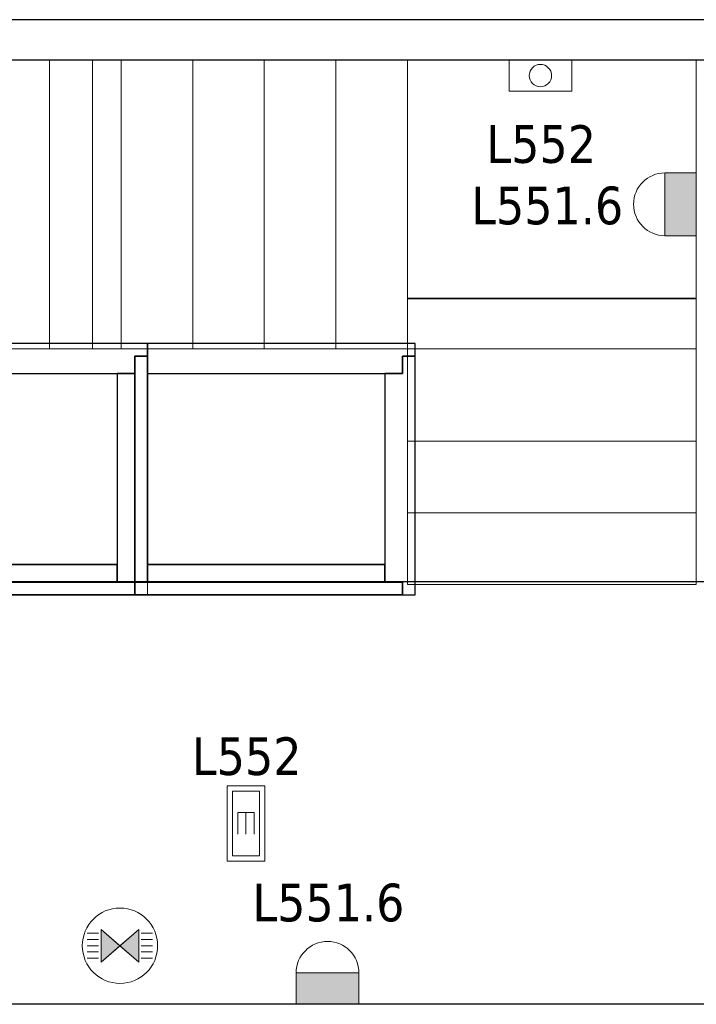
# Model space of a CAD drawing. Header units: metres. Extents: x 397.7 to 427.5, y 12.7 to 28.4.
# Tile 119 of 128: x 413.1 to 415.8, y 24.3 to 28.2. Entities that reach past the tile are written whole.
import ezdxf

# ---------------------------------------------------------------- set-up
doc = ezdxf.new("R2010")
doc.units = ezdxf.units.M
doc.layers.add('01_SUELOS', color=7, linetype='Continuous', lineweight=25, true_color=0x007f00)
for name, color, linetype, lineweight in [('A-DETL-GENF-OTLN', 7, 'Continuous', 18), ('A-WALL-____-MCUT', 7, 'Continuous', 25), ('A-WALL-____-OTLN', 7, 'Continuous', 25), ('E-LITE-____-IDEN', 7, 'Continuous', 30), ('E-LITE-EQPM-IDEN', 7, 'Continuous', 30), ('S-STRS-____-MCUT', 7, 'Continuous', 18), ('S-STRS-____-OTLN', 7, 'Continuous', 18)]:
    doc.layers.add(name, color=color, linetype=linetype, lineweight=lineweight)
doc.styles.add('Tahoma_4', font='tahoma.ttf', dxfattribs={"height": 0.15})

# ---------------------------------------------------------------- blocks, each defined once
blk = doc.blocks.new('Family - Peldaño final-151515-08_ENLLUMENAT_P5')
at = {"layer": 'S-STRS-____-MCUT', "color": 253, "true_color": 0xaaaaaa}
for p, q in [((2.944, 2.0879), (2.5445, 2.0879)), ((2.5445, 2.0879), (2.5445, 0.9379)), ((2.944, 0.9379), (2.944, 2.0879)), ((2.5445, 0.9379), (2.944, 0.9379))]:
    blk.add_line(p, q, dxfattribs=at)
at = {"layer": 'S-STRS-____-OTLN', "color": 253, "true_color": 0xaaaaaa}
for p, q in [((3.799, 2.0879), (2.5445, 2.0879)), ((2.944, 2.0879), (3.229, 2.0879)), ((2.944, 0.9379), (2.944, 2.0879)), ((3.229, 2.0879), (2.944, 2.0879)), ((2.944, 2.0879), (3.229, 2.0879)), ((2.944, 2.0879), (2.944, 0.9379)), ((2.944, 0.9379), (2.944, 2.0879)), ((3.229, 2.0879), (3.514, 2.0879)), ((3.229, 0.9379), (3.229, 2.0879)), ((3.229, 0.9379), (3.229, 2.0879)), ((3.229, 0.9379), (3.229, 2.0879)), ((3.229, 2.0879), (3.229, 0.9379)), ((3.514, 2.0879), (3.229, 2.0879)), ((3.229, 2.0879), (3.514, 2.0879)), ((3.229, 2.0879), (3.229, 0.9379)), ((3.229, 0.9379), (3.229, 2.0879)), ((3.514, 2.0879), (3.799, 2.0879)), ((3.514, 0.9379), (3.514, 2.0879)), ((3.514, 0.9379), (3.514, 2.0879)), ((3.799, 2.0879), (3.514, 2.0879)), ((3.514, 2.0879), (3.799, 2.0879)), ((3.514, 2.0879), (3.514, 0.9379)), ((3.514, 0.9379), (3.514, 2.0879)), ((3.514, 0.9379), (3.514, 2.0879)), ((3.514, 2.0879), (3.514, 0.9379)), ((3.799, 2.0879), (3.799, 0.9379)), ((3.799, 0.9379), (3.799, 2.0879)), ((4.9492, 2.0879), (3.799, 2.0879)), ((3.799, 2.0879), (4.9492, 2.0879)), ((3.799, 2.0879), (3.799, 0.9379)), ((3.799, 0.9379), (3.799, 2.0879)), ((3.799, 0.9379), (3.799, 2.0879)), ((3.799, 2.0879), (3.799, 0.9379)), ((4.9492, 2.0879), (3.799, 2.0879)), ((3.799, 2.0879), (4.9492, 2.0879)), ((3.799, 2.0879), (3.799, 0.9379)), ((3.799, 0.9379), (3.799, 2.0879)), ((4.949, 0.9378), (4.9492, 2.0879)), ((4.9492, 2.0879), (4.949, 0.9378)), ((4.949, 0.9378), (4.9492, 2.0879)), ((4.9492, 2.0879), (4.949, 0.9378)), ((3.7991, 1.1372), (3.7989, 0.0002)), ((3.799, 0.9379), (3.7991, 1.1372)), ((3.7991, 1.1372), (4.9491, 1.1371)), ((4.9489, 0), (4.9491, 1.1371)), ((4.9491, 1.1371), (4.949, 0.9378)), ((2.5445, 0.9379), (3.799, 0.9379)), ((3.229, 0.9379), (2.944, 0.9379)), ((2.944, 0.9379), (3.229, 0.9379)), ((3.229, 0.9379), (2.944, 0.9379)), ((3.514, 0.9379), (3.229, 0.9379)), ((3.229, 0.9379), (3.514, 0.9379)), ((3.514, 0.9379), (3.229, 0.9379)), ((3.799, 0.9379), (3.514, 0.9379)), ((3.514, 0.9379), (3.799, 0.9379)), ((3.799, 0.9379), (3.514, 0.9379)), ((3.799, 0.9379), (4.949, 0.9378)), ((4.949, 0.9378), (3.799, 0.9379)), ((4.949, 0.9378), (3.799, 0.9379)), ((3.799, 0.9379), (4.949, 0.9378)), ((3.799, 0.9379), (3.799, 0.5702)), ((3.799, 0.5702), (3.799, 0.9379)), ((3.799, 0.9379), (4.949, 0.9378)), ((4.949, 0.9378), (3.799, 0.9379)), ((4.949, 0.9378), (3.799, 0.9379)), ((3.799, 0.9379), (3.799, 0.5702)), ((3.799, 0.9379), (4.949, 0.9378)), ((4.949, 0.57), (4.949, 0.9378)), ((4.949, 0.9378), (4.949, 0.57)), ((4.949, 0.57), (4.949, 0.9378)), ((4.949, 0.57), (3.799, 0.5702)), ((3.799, 0.5702), (4.949, 0.57)), ((3.799, 0.5702), (3.799, 0.2852)), ((3.799, 0.2852), (3.799, 0.5702)), ((3.799, 0.5702), (4.949, 0.57)), ((4.949, 0.57), (3.799, 0.5702)), ((3.799, 0.5702), (4.949, 0.57)), ((3.799, 0.5702), (4.949, 0.57)), ((3.799, 0.2852), (3.799, 0.5702)), ((4.949, 0.285), (4.949, 0.57)), ((4.949, 0.57), (4.949, 0.285)), ((4.949, 0.57), (4.949, 0.285)), ((3.7989, 0.0002), (3.799, 0.2852)), ((3.799, 0.2852), (3.7989, 0.0002)), ((3.7989, 0.0002), (3.799, 0.2852)), ((3.799, 0.2852), (4.949, 0.285)), ((4.949, 0.285), (3.799, 0.2852)), ((3.799, 0.2852), (4.949, 0.285)), ((3.799, 0.2852), (4.949, 0.285)), ((4.949, 0.285), (3.799, 0.2852)), ((3.799, 0.2852), (4.949, 0.285)), ((4.949, 0.285), (4.9489, 0)), ((4.9489, 0), (4.949, 0.285)), ((4.949, 0.285), (4.9489, 0)), ((4.9489, 0), (3.7989, 0.0002)), ((3.7989, 0.0002), (4.9489, 0)), ((3.7989, 0.0002), (4.9489, 0)), ((4.9489, 0), (3.7989, 0.0002))]:
    blk.add_line(p, q, dxfattribs=at)
blk = doc.blocks.new('Family - Evans P5-151523-08_ENLLUMENAT_P5')
at = {"layer": 'A-WALL-____-MCUT', "color": 253, "true_color": 0xaaaaaa}
for p, q in [((25.5877, 0.16), (0.0331, 0.16)), ((0, 0), (25.556, 0))]:
    blk.add_line(p, q, dxfattribs=at)
at = {"layer": 'A-WALL-____-OTLN', "color": 253, "true_color": 0xaaaaaa}
for p, q in [((25.5877, 0.16), (0.0331, 0.16)), ((0, 0), (25.556, 0))]:
    blk.add_line(p, q, dxfattribs=at)
at = {"layer": 'A-WALL-____-OTLN', "color": 253, "lineweight": 18, "true_color": 0xaaaaaa}
blk.add_line((0, 0), (25.556, 0), dxfattribs=at)
blk = doc.blocks.new('Family - Paviment P5-151720-08_ENLLUMENAT_P5')
at = {"layer": '01_SUELOS', "color": 9, "true_color": 0xaad4aa}
for p, q in [((17.6518, 12.8815), (12.3818, 12.8788)), ((12.3818, 12.8788), (17.6518, 12.8815))]:
    blk.add_line(p, q, dxfattribs=at)
blk = doc.blocks.new('Family - Evans P5-151722-08_ENLLUMENAT_P5')
at = {"layer": 'A-WALL-____-MCUT', "color": 253, "true_color": 0xaaaaaa}
blk.add_line((0, 0), (5.34, 0), dxfattribs=at)
at = {"layer": 'A-WALL-____-OTLN', "color": 253, "true_color": 0xaaaaaa}
blk.add_line((0, 0), (6.62, 0), dxfattribs=at)
at = {"layer": 'A-WALL-____-OTLN', "color": 253, "lineweight": 18, "true_color": 0xaaaaaa}
blk.add_line((0, 0), (6.62, 0), dxfattribs=at)
blk = doc.blocks.new('Family - Escala P4-154404-08_ENLLUMENAT_P5')
at = {"layer": 'S-STRS-____-OTLN', "color": 253, "true_color": 0xaaaaaa}
for p, q in [((3.7989, 2.0879), (0.9489, 2.0879)), ((3.7989, 2.0879), (0.9489, 2.0879)), ((2.374, 2.0879), (2.089, 2.0879)), ((2.089, 2.0879), (2.374, 2.0879)), ((2.089, 2.0879), (2.374, 2.0879)), ((2.374, 2.0879), (2.089, 2.0879)), ((2.659, 2.0879), (2.374, 2.0879)), ((2.374, 2.0879), (2.659, 2.0879)), ((2.374, 2.0879), (2.374, 0.9379)), ((2.374, 0.9379), (2.374, 2.0879)), ((2.374, 0.9379), (2.374, 2.0879)), ((2.374, 2.0879), (2.374, 0.9379)), ((2.374, 2.0879), (2.659, 2.0879)), ((2.374, 2.0879), (2.374, 0.9379)), ((2.374, 2.0879), (2.374, 0.9379)), ((2.374, 2.0879), (2.374, 0.9379)), ((2.659, 2.0879), (2.374, 2.0879)), ((2.374, 2.0879), (2.374, 0.9379)), ((2.659, 0.9379), (2.659, 2.0879)), ((2.659, 2.0879), (2.659, 0.9379)), ((2.944, 2.0879), (2.659, 2.0879)), ((2.659, 2.0879), (2.944, 2.0879)), ((2.659, 2.0879), (2.659, 0.9379)), ((2.659, 0.9379), (2.659, 2.0879)), ((2.659, 2.0879), (2.944, 2.0879)), ((2.659, 2.0879), (2.659, 0.9379)), ((2.659, 2.0879), (2.659, 0.9379)), ((2.659, 2.0879), (2.659, 0.9379)), ((2.944, 2.0879), (2.659, 2.0879)), ((2.659, 2.0879), (2.659, 0.9379)), ((3.229, 2.0879), (2.944, 2.0879)), ((2.944, 2.0879), (3.229, 2.0879)), ((2.944, 2.0879), (2.944, 0.9379)), ((2.944, 0.9379), (2.944, 2.0879)), ((2.944, 0.9379), (2.944, 2.0879)), ((2.944, 2.0879), (2.944, 0.9379)), ((2.944, 2.0879), (3.229, 2.0879)), ((2.944, 2.0879), (2.944, 0.9379)), ((2.944, 2.0879), (2.944, 0.9379)), ((2.944, 2.0879), (2.944, 0.9379)), ((3.229, 2.0879), (2.944, 2.0879)), ((2.944, 2.0879), (2.944, 0.9379)), ((3.229, 0.9379), (3.229, 2.0879)), ((3.229, 2.0879), (3.229, 0.9379)), ((3.514, 2.0879), (3.229, 2.0879)), ((3.229, 2.0879), (3.514, 2.0879)), ((3.229, 2.0879), (3.229, 0.9379)), ((3.229, 0.9379), (3.229, 2.0879)), ((3.229, 2.0879), (3.514, 2.0879)), ((3.229, 2.0879), (3.229, 0.9379)), ((3.229, 2.0879), (3.229, 0.9379)), ((3.229, 2.0879), (3.229, 0.9379)), ((3.514, 2.0879), (3.229, 2.0879)), ((3.229, 2.0879), (3.229, 0.9379)), ((3.799, 2.0879), (3.514, 2.0879)), ((3.514, 2.0879), (3.799, 2.0879)), ((3.514, 2.0879), (3.514, 0.9379)), ((3.514, 0.9379), (3.514, 2.0879)), ((3.514, 0.9379), (3.514, 2.0879)), ((3.514, 2.0879), (3.514, 0.9379)), ((3.799, 2.0879), (3.514, 2.0879)), ((3.514, 2.0879), (3.514, 0.9379)), ((3.514, 2.0879), (3.514, 0.9379)), ((3.514, 2.0879), (3.514, 0.9379)), ((3.799, 2.0879), (3.514, 2.0879)), ((3.514, 2.0879), (3.514, 0.9379)), ((3.799, 2.0879), (3.7989, 2.0879)), ((3.7989, 2.0879), (3.799, 2.0879)), ((3.7989, 2.0879), (3.7989, 0.9379)), ((3.7989, 0.9379), (3.7989, 2.0879)), ((4.9492, 2.0879), (3.799, 2.0879)), ((3.799, 2.0879), (4.9492, 2.0879)), ((3.799, 2.0879), (3.799, 0.9379)), ((3.799, 0.9379), (3.799, 2.0879)), ((4.9492, 2.0879), (3.799, 2.0879)), ((3.799, 2.0879), (4.9492, 2.0879)), ((3.799, 2.0879), (3.799, 0.9379)), ((3.799, 0.9379), (3.799, 2.0879)), ((3.799, 0.9379), (3.799, 2.0879)), ((3.799, 2.0879), (3.799, 0.9379)), ((3.799, 2.0879), (3.799, 0.9379)), ((3.799, 2.0879), (3.799, 0.9379)), ((3.799, 2.0879), (3.799, 0.9379)), ((3.799, 2.0879), (3.799, 0.9379)), ((4.949, 0.9378), (4.9492, 2.0879)), ((4.9492, 2.0879), (4.949, 0.9378)), ((4.949, 0.9378), (4.9492, 2.0879)), ((4.9492, 2.0879), (4.949, 0.9378)), ((3.7991, 1.1403), (3.7989, 0.0002)), ((3.799, 0.9379), (3.7991, 1.1403)), ((3.7991, 1.1403), (4.9491, 1.1401)), ((4.9489, 0), (4.9491, 1.1401)), ((4.9491, 1.1401), (4.949, 0.9378)), ((3.7989, 0.9379), (0.9489, 0.9379)), ((3.7989, 0.9379), (0.9489, 0.9379)), ((2.089, 0.9379), (2.374, 0.9379)), ((2.374, 0.9379), (2.089, 0.9379)), ((2.089, 0.9379), (2.374, 0.9379)), ((2.374, 0.9379), (2.089, 0.9379)), ((2.374, 0.9379), (2.659, 0.9379)), ((2.659, 0.9379), (2.374, 0.9379)), ((2.659, 0.9379), (2.374, 0.9379)), ((2.659, 0.9379), (2.374, 0.9379)), ((2.659, 0.9379), (2.944, 0.9379)), ((2.944, 0.9379), (2.659, 0.9379)), ((2.944, 0.9379), (2.659, 0.9379)), ((2.944, 0.9379), (2.659, 0.9379)), ((2.944, 0.9379), (3.229, 0.9379)), ((3.229, 0.9379), (2.944, 0.9379)), ((2.944, 0.9379), (3.229, 0.9379)), ((3.229, 0.9379), (2.944, 0.9379)), ((3.229, 0.9379), (3.514, 0.9379)), ((3.514, 0.9379), (3.229, 0.9379)), ((3.229, 0.9379), (3.514, 0.9379)), ((3.514, 0.9379), (3.229, 0.9379)), ((3.514, 0.9379), (3.799, 0.9379)), ((3.799, 0.9379), (3.514, 0.9379)), ((3.514, 0.9379), (3.799, 0.9379)), ((3.799, 0.9379), (3.514, 0.9379)), ((3.7989, 0.9379), (3.799, 0.9379)), ((3.7989, 0.9379), (3.799, 0.9379)), ((3.799, 0.9379), (4.949, 0.9378)), ((4.949, 0.9378), (3.799, 0.9379)), ((4.949, 0.9378), (3.799, 0.9379)), ((3.799, 0.9379), (3.799, 0.5702)), ((3.799, 0.9379), (4.949, 0.9378)), ((3.799, 0.9379), (4.949, 0.9378)), ((4.949, 0.9378), (3.799, 0.9379)), ((4.949, 0.9378), (3.799, 0.9379)), ((3.799, 0.9379), (4.949, 0.9378)), ((3.799, 0.9379), (3.799, 0.5702)), ((3.799, 0.5702), (3.799, 0.9379)), ((4.949, 0.57), (4.949, 0.9378)), ((4.949, 0.57), (4.949, 0.9378)), ((4.949, 0.9378), (4.949, 0.57)), ((3.799, 0.5702), (4.949, 0.57)), ((3.799, 0.5702), (4.949, 0.57)), ((3.799, 0.2852), (3.799, 0.5702)), ((3.799, 0.5702), (4.949, 0.57)), ((4.949, 0.57), (3.799, 0.5702)), ((4.949, 0.57), (3.799, 0.5702)), ((3.799, 0.5702), (4.949, 0.57)), ((3.799, 0.5702), (3.799, 0.2852)), ((3.799, 0.2852), (3.799, 0.5702)), ((4.949, 0.57), (4.949, 0.285)), ((4.949, 0.285), (4.949, 0.57)), ((4.949, 0.57), (4.949, 0.285)), ((3.7989, 0.0002), (3.799, 0.2852)), ((3.799, 0.2852), (3.7989, 0.0002)), ((3.7989, 0.0002), (3.799, 0.2852)), ((3.799, 0.2852), (4.949, 0.285)), ((3.799, 0.2852), (4.949, 0.285)), ((4.949, 0.285), (3.799, 0.2852)), ((3.799, 0.2852), (4.949, 0.285)), ((3.799, 0.2852), (4.949, 0.285)), ((4.949, 0.285), (3.799, 0.2852)), ((4.949, 0.285), (4.9489, 0)), ((4.9489, 0), (4.949, 0.285)), ((4.949, 0.285), (4.9489, 0)), ((4.9489, 0), (3.7989, 0.0002)), ((3.7989, 0.0002), (4.9489, 0)), ((3.7989, 0.0002), (4.9489, 0)), ((4.9489, 0), (3.7989, 0.0002))]:
    blk.add_line(p, q, dxfattribs=at)
blk = doc.blocks.new('Family - Envans PB-155415-08_ENLLUMENAT_P5')
at = {"layer": 'A-WALL-____-MCUT', "color": 253, "true_color": 0xaaaaaa}
for p, q in [((0.9849, 0.12), (0.05, 0.12)), ((0.05, 0.12), (0.05, 0.05)), ((0.9849, 0.05), (0.9849, 0.12)), ((1.4949, 0.12), (1.1049, 0.12)), ((1.1049, 0.12), (1.1049, 0.05)), ((1.4949, 0.05), (1.4949, 0.12)), ((0, 0.05), (0, 0)), ((0.05, 0.05), (0, 0.05)), ((1.1049, 0.05), (0.9849, 0.05)), ((1.5649, 0.05), (1.4949, 0.05)), ((1.5649, 0), (1.5649, 0.05)), ((0, 0), (1.5649, 0))]:
    blk.add_line(p, q, dxfattribs=at)
at = {"layer": 'A-WALL-____-OTLN', "color": 253, "true_color": 0xaaaaaa}
for p, q in [((0.05, 0.12), (0.05, 0.05)), ((0.9849, 0.12), (0.05, 0.12)), ((0.9849, 0.05), (0.9849, 0.12)), ((1.1049, 0.12), (1.1049, 0.05)), ((1.4949, 0.12), (1.1049, 0.12)), ((1.4949, 0.05), (1.4949, 0.12)), ((0, 0.05), (0, 0)), ((0.05, 0.05), (0, 0.05)), ((1.1049, 0.05), (0.9849, 0.05)), ((1.5649, 0.05), (1.4949, 0.05)), ((1.5649, 0), (1.5649, 0.05)), ((0, 0), (1.5649, 0))]:
    blk.add_line(p, q, dxfattribs=at)
at = {"layer": 'A-WALL-____-OTLN', "color": 253, "lineweight": 18, "true_color": 0xaaaaaa}
blk.add_line((0, 0), (1.6149, 0), dxfattribs=at)
blk = doc.blocks.new('Family - Envans PB-155440-08_ENLLUMENAT_P5')
at = {"layer": 'A-WALL-____-MCUT', "color": 253, "true_color": 0xaaaaaa}
for p, q in [((0.83, 0.12), (0, 0.12)), ((0, 0.12), (0, 0.05)), ((0.83, 0.05), (0.83, 0.12)), ((0, 0.05), (0, 0)), ((0.9, 0.05), (0, 0.05)), ((0, 0.05), (0.83, 0.05)), ((0.9, 0), (0.9, 0.05)), ((0, 0), (0.9, 0))]:
    blk.add_line(p, q, dxfattribs=at)
at = {"layer": 'A-WALL-____-OTLN', "color": 253, "true_color": 0xaaaaaa}
for p, q in [((0.83, 0.12), (0, 0.12)), ((0, 0.12), (0, 0.05)), ((0.83, 0.05), (0.83, 0.12)), ((0, 0.05), (0, 0)), ((0, 0.05), (0.9, 0.05)), ((0, 0.05), (0.83, 0.05)), ((0.9, 0.05), (0.9, 0)), ((0.9, 0), (0, 0))]:
    blk.add_line(p, q, dxfattribs=at)
at = {"layer": 'A-WALL-____-OTLN', "color": 253, "lineweight": 18, "true_color": 0xaaaaaa}
blk.add_line((-0.05, 0), (0.9, 0), dxfattribs=at)
blk = doc.blocks.new('Family - Envans PB-155580-08_ENLLUMENAT_P5')
at = {"layer": 'A-WALL-____-MCUT', "color": 253, "true_color": 0xaaaaaa}
for p, q in [((1.4449, 0.12), (0.07, 0.12)), ((0.07, 0.12), (0.07, 0.05)), ((1.4449, 0.05), (1.4449, 0.12)), ((0, 0.05), (0, 0)), ((1.5149, 0.05), (0, 0.05)), ((0.07, 0.05), (1.4449, 0.05)), ((1.5149, 0), (1.5149, 0.05)), ((0, 0), (1.5149, 0))]:
    blk.add_line(p, q, dxfattribs=at)
at = {"layer": 'A-WALL-____-OTLN', "color": 253, "true_color": 0xaaaaaa}
for p, q in [((0.07, 0.05), (0.07, 0.12)), ((0.07, 0.12), (1.4449, 0.12)), ((1.4449, 0.12), (1.4449, 0.05)), ((0, 0.05), (1.5149, 0.05)), ((0, 0), (0, 0.05)), ((1.4449, 0.05), (0.07, 0.05)), ((1.5149, 0.05), (1.5149, 0)), ((1.5149, 0), (0, 0))]:
    blk.add_line(p, q, dxfattribs=at)
at = {"layer": 'A-WALL-____-OTLN', "color": 253, "lineweight": 18, "true_color": 0xaaaaaa}
blk.add_line((0, 0), (1.5149, 0), dxfattribs=at)
blk = doc.blocks.new('Family - Envans PB-155632-08_ENLLUMENAT_P5')
at = {"layer": 'A-WALL-____-MCUT', "color": 253, "true_color": 0xaaaaaa}
for p, q in [((1.0656, 0.12), (0.05, 0.12)), ((0.05, 0.12), (0.05, 0.05)), ((1.0656, 0), (1.0656, 0.12)), ((0.05, 0.05), (0, 0.05)), ((0, 0.05), (0, 0)), ((0, 0), (1.0656, 0))]:
    blk.add_line(p, q, dxfattribs=at)
at = {"layer": 'A-WALL-____-OTLN', "color": 253, "true_color": 0xaaaaaa}
for p, q in [((1.0656, 0.12), (0.05, 0.12)), ((0.05, 0.12), (0.05, 0.05)), ((1.0656, 0), (1.0656, 0.12)), ((0, 0.05), (0, 0)), ((0.05, 0.05), (0, 0.05)), ((0, 0), (1.0656, 0))]:
    blk.add_line(p, q, dxfattribs=at)
at = {"layer": 'A-WALL-____-OTLN', "color": 253, "lineweight": 18, "true_color": 0xaaaaaa}
blk.add_line((0, 0), (1.0656, 0), dxfattribs=at)
blk = doc.blocks.new('Family - Envans PB-155780-08_ENLLUMENAT_P5')
at = {"layer": 'A-WALL-____-MCUT', "color": 253, "true_color": 0xaaaaaa}
for p, q in [((0.88, 0.12), (0.05, 0.12)), ((0.05, 0.12), (0.05, 0.05)), ((0.88, 0.05), (0.88, 0.12)), ((0, 0.05), (0, 0)), ((0.05, 0.05), (0, 0.05)), ((0.95, 0.05), (0.88, 0.05)), ((0.95, 0), (0.95, 0.05)), ((0, 0), (0.95, 0))]:
    blk.add_line(p, q, dxfattribs=at)
at = {"layer": 'A-WALL-____-OTLN', "color": 253, "true_color": 0xaaaaaa}
for p, q in [((0.05, 0.12), (0.05, 0.05)), ((0.88, 0.12), (0.05, 0.12)), ((0.88, 0.05), (0.88, 0.12)), ((0, 0.05), (0, 0)), ((0.05, 0.05), (0, 0.05)), ((0.95, 0.05), (0.88, 0.05)), ((0.95, 0), (0.95, 0.05)), ((0, 0), (0.95, 0))]:
    blk.add_line(p, q, dxfattribs=at)
at = {"layer": 'A-WALL-____-OTLN', "color": 253, "lineweight": 18, "true_color": 0xaaaaaa}
blk.add_line((0, 0), (1, 0), dxfattribs=at)
blk = doc.blocks.new('Family - Envans PB-155889-08_ENLLUMENAT_P5')
at = {"layer": 'A-WALL-____-MCUT', "color": 253, "true_color": 0xaaaaaa}
for p, q in [((0.9956, 0.12), (0.05, 0.12)), ((0.05, 0.12), (0.05, 0.05)), ((0.9956, 0.05), (0.9956, 0.12)), ((0, 0.05), (0, 0)), ((1.0656, 0.05), (0, 0.05)), ((0.05, 0.05), (0.9956, 0.05)), ((1.0656, 0), (1.0656, 0.05)), ((0, 0), (1.0656, 0))]:
    blk.add_line(p, q, dxfattribs=at)
at = {"layer": 'A-WALL-____-OTLN', "color": 253, "true_color": 0xaaaaaa}
for p, q in [((0.05, 0.05), (0.05, 0.12)), ((0.05, 0.12), (0.9956, 0.12)), ((0.9956, 0.12), (0.9956, 0.05)), ((0, 0.05), (1.0656, 0.05)), ((0, 0), (0, 0.05)), ((0.9956, 0.05), (0.05, 0.05)), ((1.0656, 0.05), (1.0656, 0)), ((1.0656, 0), (0, 0))]:
    blk.add_line(p, q, dxfattribs=at)
at = {"layer": 'A-WALL-____-OTLN', "color": 253, "lineweight": 18, "true_color": 0xaaaaaa}
blk.add_line((0.05, 0), (1.0656, 0), dxfattribs=at)
blk = doc.blocks.new('LONDR55-XX_ZZ-ARQ-CAA-M3D-Londres55_ifc-1-08_ENLLUMENAT_P5')
at = {"layer": '01_SUELOS', "color": 253, "lineweight": 18, "true_color": 0xaaaaaa}
blk.add_blockref('Family - Paviment P5-151720-08_ENLLUMENAT_P5', (398.2952, 13.1106), dxfattribs=at)
at = {"layer": 'A-WALL-____-OTLN', "color": 253, "lineweight": 18, "true_color": 0xaaaaaa}
for name, p, rotation in [('Family - Evans P5-151523-08_ENLLUMENAT_P5', (426.8464, 28.2282), 180), ('Family - Envans PB-155415-08_ENLLUMENAT_P5', (413.5914, 26.9396), 180), ('Family - Envans PB-155632-08_ENLLUMENAT_P5', (414.6569, 26.9396), 180), ('Family - Envans PB-155780-08_ENLLUMENAT_P5', (414.6569, 25.9396), 90), ('Family - Envans PB-155440-08_ENLLUMENAT_P5', (413.5914, 25.9896), 90), ('Family - Evans P5-151722-08_ENLLUMENAT_P5', (417.447, 24.3095), 180)]:
    blk.add_blockref(name, p, dxfattribs=dict(at, rotation=rotation))
for name, p in [('Family - Envans PB-155580-08_ENLLUMENAT_P5', (412.0264, 25.9396)), ('Family - Envans PB-155889-08_ENLLUMENAT_P5', (413.5414, 25.9396))]:
    blk.add_blockref(name, p, dxfattribs=at)
at = {"layer": 'S-STRS-____-OTLN', "color": 253, "lineweight": 18, "true_color": 0xaaaaaa}
for name in ['Family - Escala P4-154404-08_ENLLUMENAT_P5', 'Family - Peldaño final-151515-08_ENLLUMENAT_P5']:
    blk.add_blockref(name, (410.8278, 25.9803), dxfattribs=at)
blk = doc.blocks.new('ZYR_06_02_03 Aplic Circular 2 - L 07-831984-08_ENLLUMENAT_P5')
at = {"layer": 'A-DETL-GENF-OTLN', "true_color": 0x00c400}
blk.add_hatch(color=92, dxfattribs=at).paths.add_polyline_path([(-0.0407, 0), (-0.125, 0), (-0.125, -0.125), (0.125, -0.125), (0.125, 0)])
at = {"layer": 'A-DETL-GENF-OTLN', "color": 92, "true_color": 0x00c400}
for p, q in [((0.125, 0), (-0.125, 0)), ((-0.125, 0), (-0.125, -0.125)), ((-0.125, 0), (0.125, 0)), ((-0.125, -0.125), (-0.125, 0)), ((0.125, -0.125), (0.125, 0)), ((0.125, 0), (0.125, -0.125)), ((-0.125, -0.125), (0.125, -0.125)), ((0.125, -0.125), (-0.125, -0.125))]:
    blk.add_line(p, q, dxfattribs=at)
blk.add_arc((0, -0.125), 0.125, 180, 360, dxfattribs=at)
blk = doc.blocks.new('ZYR_06_03 Emer Paret Rect - 02 Emergencia Pared Superficie 02-553133-08_ENLLUMENAT_P5')
at = {"layer": 'A-DETL-GENF-OTLN', "color": 6, "true_color": 0xff00ff}
for p, q in [((-0.125, 0), (0.125, 0)), ((-0.125, -0.125), (-0.125, 0)), ((0.125, 0), (0.125, -0.125)), ((0.125, -0.125), (-0.125, -0.125))]:
    blk.add_line(p, q, dxfattribs=at)
blk.add_circle((0, -0.0625), 0.0446, dxfattribs=at)
blk = doc.blocks.new('ZYR_06_03 Emer Sostre Rect - 02 Emergencia Superficie 02-829066-08_ENLLUMENAT_P5')
at = {"layer": 'A-DETL-GENF-OTLN', "color": 6, "true_color": 0xff00ff}
for p, q in [((-0.15, 0.075), (0.15, 0.075)), ((-0.15, -0.075), (-0.15, 0.075)), ((-0.1286, 0.0536), (0.1286, 0.0536)), ((-0.1286, -0.0536), (-0.1286, 0.0536)), ((0.1286, 0.0536), (0.1286, -0.0536)), ((0.15, 0.075), (0.15, -0.075)), ((-0.0429, 0.0321), (-0.0429, -0.0321)), ((-0.0429, 0.0321), (0.0429, 0.0321)), ((-0.0429, 0), (0.0429, 0)), ((-0.0429, -0.0321), (0.0429, -0.0321)), ((0.15, -0.075), (-0.15, -0.075)), ((0.1286, -0.0536), (-0.1286, -0.0536))]:
    blk.add_line(p, q, dxfattribs=at)
blk = doc.blocks.new('ZYR_06_01 Detector Sostre - 01 Detector Presencia 360º-846082-08_ENLLUMENAT_P5')
at = {"layer": 'A-DETL-GENF-OTLN', "true_color": 0x00c400}
for points in [[(-0.075, -0.065), (0, 0), (-0.075, 0.065)], [(0.075, -0.065), (0.075, 0.065), (0, 0)]]:
    blk.add_hatch(color=92, dxfattribs=at).paths.add_polyline_path(points)
at = {"layer": 'A-DETL-GENF-OTLN', "color": 92, "true_color": 0x00c400}
for p, q in [((-0.085, 0.05), (-0.13, 0.05)), ((0, 0), (-0.075, 0.065)), ((-0.075, 0.065), (-0.075, -0.065)), ((-0.075, 0.065), (-0.075, -0.065)), ((-0.075, 0.065), (0.075, -0.065)), ((0.075, 0.065), (-0.075, -0.065)), ((0.075, 0.065), (0, 0)), ((0.075, -0.065), (0.075, 0.065)), ((0.075, 0.065), (0.075, -0.065)), ((0.085, 0.05), (0.13, 0.05)), ((-0.085, 0.025), (-0.13, 0.025)), ((0.085, 0.025), (0.13, 0.025)), ((-0.085, 0), (-0.13, 0)), ((-0.085, -0.025), (-0.13, -0.025)), ((-0.075, -0.065), (0, 0)), ((0, 0), (0.075, -0.065)), ((0.085, 0), (0.13, 0)), ((0.085, -0.025), (0.13, -0.025)), ((-0.085, -0.05), (-0.13, -0.05)), ((0.085, -0.05), (0.13, -0.05))]:
    blk.add_line(p, q, dxfattribs=at)
blk.add_circle((0, 0), 0.15, dxfattribs=at)

msp = doc.modelspace()

# ---------------------------------------------------------------- block references
at = {"lineweight": 5}
msp.add_blockref('LONDR55-XX_ZZ-ARQ-CAA-M3D-Londres55_ifc-1-08_ENLLUMENAT_P5', (0, 0), dxfattribs=at)
at = {"layer": 'A-DETL-GENF-OTLN', "color": 6, "true_color": 0xff00ff}
msp.add_blockref('ZYR_06_03 Emer Paret Rect - 02 Emergencia Pared Superficie 02-553133-08_ENLLUMENAT_P5', (415.1561, 28.0682), dxfattribs=at)
at = {"layer": 'A-DETL-GENF-OTLN', "color": 92, "true_color": 0x00c400}
for p, rotation in [((415.777, 27.4935), 269.9999999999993), ((414.3086, 24.3095), 180)]:
    msp.add_blockref('ZYR_06_02_03 Aplic Circular 2 - L 07-831984-08_ENLLUMENAT_P5', p, dxfattribs=dict(at, rotation=rotation))
at = {"layer": 'A-DETL-GENF-OTLN', "color": 6, "true_color": 0xff00ff, "rotation": 269.9999999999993}
msp.add_blockref('ZYR_06_03 Emer Sostre Rect - 02 Emergencia Superficie 02-829066-08_ENLLUMENAT_P5', (413.9836, 25.0295), dxfattribs=at)
at = {"layer": 'A-DETL-GENF-OTLN', "color": 92, "true_color": 0x00c400}
msp.add_blockref('ZYR_06_01 Detector Sostre - 01 Detector Presencia 360º-846082-08_ENLLUMENAT_P5', (413.482, 24.5427), dxfattribs=at)

# ---------------------------------------------------------------- texts
at = {"layer": 'E-LITE-EQPM-IDEN', "char_height": 0.15, "width": 0.721519, "attachment_point": 1, "style": 'Tahoma_4'}
for insert in [(414.8807, 27.564), (414.0094, 24.7896)]:
    msp.add_mtext('L551.6', dxfattribs=dict(at, insert=insert))

# ---------------------------------------------------------------- next in the draw order: texts
at = {"layer": 'E-LITE-____-IDEN', "char_height": 0.15, "width": 0.517088, "attachment_point": 1, "style": 'Tahoma_4', "bg_fill": 3, "box_fill_scale": 1.25, "bg_fill_color": 256, "bg_fill_true_color": 13158600, "bg_fill_transparency": 0}
for insert in [(414.9411, 27.8085), (413.7686, 25.3722)]:
    msp.add_mtext('L552', dxfattribs=dict(at, insert=insert))

doc.saveas('drawing.dxf')
